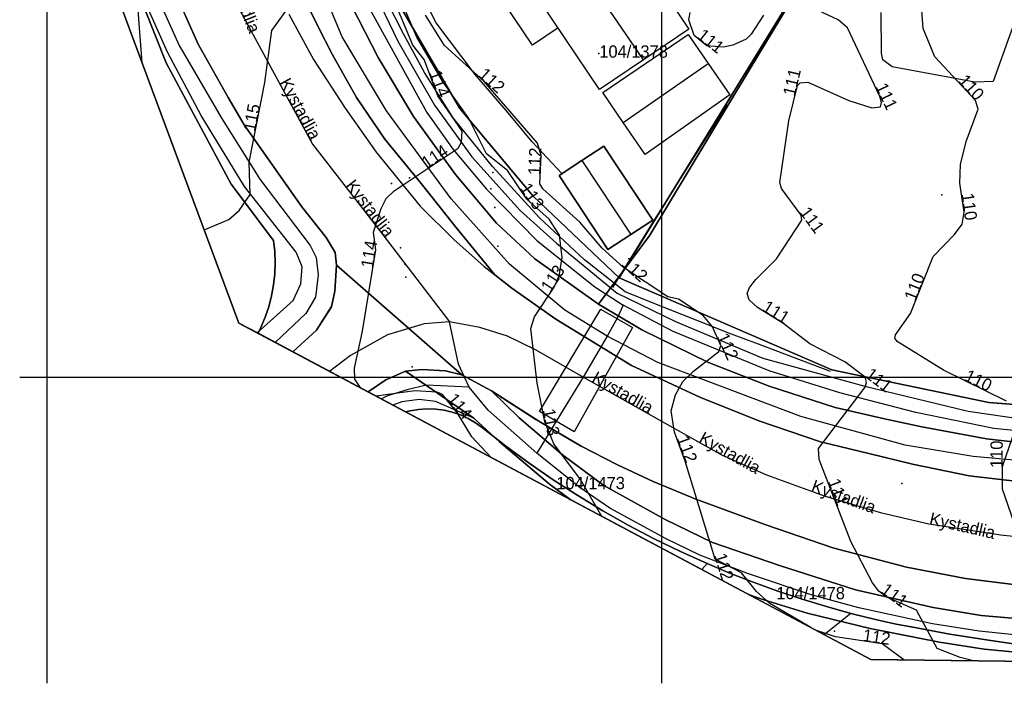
# Model space of a CAD drawing. Header units: millimetres. Extents: x 92347800 to 92626375, y 1600225090 to 1600386846.
# Tile 1 of 15: x 92347800 to 92427888, y 1600225090 to 1600279064. Entities that reach past the tile are written whole.
import ezdxf

# ---------------------------------------------------------------- set-up
doc = ezdxf.new("R2010")
doc.units = ezdxf.units.MM
doc.header["$MEASUREMENT"] = 0
for name, color, linetype in [('Adresse', 10, 'Continuous'), ('AnnenBygning', 10, 'Continuous'), ('AnnetVegarealAvgrensning', 10, 'Continuous'), ('ArealressursFlate', 10, 'Continuous'), ('ArealressursGrense', 10, 'Continuous'), ('Bestillingspolygon', 10, 'Continuous'), ('Bygning', 10, 'Continuous'), ('Eiendomsgrense', 10, 'Continuous'), ('elveg20.v_kartverket_255_veglenke', 10, 'Continuous'), ('GangfeltAvgrensning', 10, 'Continuous'), ('GatenavnTekst', 10, 'Continuous'), ('Gidtekst', 10, 'Continuous'), ('Gjerde', 10, 'Continuous'), ('GnrBnrTekst', 10, 'Continuous'), ('HoydeTekst', 10, 'Continuous'), ('HøydeKurve', 10, 'Continuous'), ('KantUtsnitt', 10, 'Continuous'), ('Kumlokk', 10, 'Continuous'), ('Mast', 10, 'Continuous'), ('MurLoddrett', 10, 'Continuous'), ('Mønelinje', 10, 'Continuous'), ('PresentasjonTekst', 10, 'Continuous'), ('Rutenett', 10, 'Continuous'), ('Skjerm', 10, 'Continuous'), ('Takkant', 10, 'Continuous'), ('Teig', 10, 'Continuous'), ('Teiggrensepunkt', 10, 'Continuous'), ('Vegdekkekant', 10, 'Continuous'), ('VegFiktivGrense', 10, 'Continuous'), ('VegGåendeOgSyklende', 10, 'Continuous'), ('VegKjørende', 10, 'Continuous'), ('Veranda', 10, 'Continuous')]:
    doc.layers.add(name, color=color, linetype=linetype)

msp = doc.modelspace()

# ---------------------------------------------------------------- linework, layer by layer
at = {"layer": 'Adresse'}
msp.add_point((92422818, 1600264829), dxfattribs=at)
at = {"layer": 'AnnenBygning'}
msp.add_polyline3d([(92391680, 1600266380, 113980), (92393530, 1600267600, 114930), (92395320, 1600268780, 113980), (92399300, 1600262770, 113980), (92397500, 1600261580, 114930), (92395650, 1600260360, 113980)], close=True, dxfattribs=at)
at = {"layer": 'AnnetVegarealAvgrensning'}
for points in [[(92433570, 1600282930, 109400), (92431630, 1600283390, 109430), (92430550, 1600282880, 109540), (92429850, 1600282080, 109560), (92426990, 1600274030, 109840)], [(92426990, 1600274030, 109840), (92425480, 1600273980, 110040), (92418760, 1600275240, 109970), (92418010, 1600275790, 109980), (92417890, 1600276340, 109980), (92417870, 1600279660, 109950)]]:
    msp.add_polyline3d(points, dxfattribs=at)
at = {"layer": 'ArealressursFlate'}
for points in [[(92415250, 1600288390), (92407220, 1600275090), (92399050, 1600261540), (92394880, 1600255930), (92389690, 1600259610), (92386590, 1600262520), (92383240, 1600266460), (92379830, 1600271180), (92376970, 1600275990), (92374850, 1600280110)], [(92433360, 1600244190), (92426430, 1600244970), (92421190, 1600245940), (92418130, 1600246600), (92414120, 1600247530), (92408770, 1600249250), (92403820, 1600251170), (92398400, 1600253830), (92394880, 1600255930), (92399050, 1600261540), (92407220, 1600275090), (92415250, 1600288390)], [(92429950, 1600232970), (92424720, 1600233620), (92419940, 1600234540), (92413930, 1600236120), (92408490, 1600237990), (92402790, 1600240060), (92399330, 1600241510), (92396430, 1600242870), (92393470, 1600244370), (92390020, 1600246400), (92386190, 1600248880), (92383750, 1600250170), (92373570, 1600259100), (92373460, 1600260120), (92372720, 1600261350), (92370740, 1600263830), (92366070, 1600270510), (92364750, 1600272740), (92362310, 1600277080), (92359640, 1600283120)], [(92431090, 1600241270), (92425040, 1600241960), (92420410, 1600242920), (92416880, 1600243780), (92412940, 1600244730), (92407920, 1600246440), (92403110, 1600248350), (92397560, 1600250950), (92391400, 1600254720), (92387830, 1600257220), (92386450, 1600258300), (92383270, 1600262190), (92380450, 1600265750), (92377490, 1600269360), (92375200, 1600272730), (92373210, 1600276250), (92372060, 1600278540), (92371150, 1600280350)], [(92374850, 1600280110), (92376970, 1600275990), (92379830, 1600271180), (92383240, 1600266460), (92386590, 1600262520), (92389690, 1600259610), (92394880, 1600255930), (92398400, 1600253830), (92403820, 1600251170), (92408770, 1600249250), (92414120, 1600247530), (92418130, 1600246600), (92421190, 1600245940), (92426430, 1600244970), (92433360, 1600244190)], [(92369680, 1600279520), (92371690, 1600275830), (92374270, 1600271870), (92376800, 1600268300), (92380380, 1600263910), (92383100, 1600261190), (92385570, 1600258990), (92386450, 1600258300), (92387830, 1600257220), (92391400, 1600254720), (92397560, 1600250950), (92403110, 1600248350), (92407920, 1600246440), (92412940, 1600244730), (92416880, 1600243780), (92420410, 1600242920), (92425040, 1600241960), (92431090, 1600241270), (92437700, 1600240840), (92442600, 1600240620), (92450100, 1600240520), (92457190, 1600240890), (92460130, 1600241190), (92478350, 1600242790)], [(92432010, 1600227330), (92426260, 1600227880), (92422620, 1600228440), (92416990, 1600229540), (92411850, 1600230790), (92408320, 1600231880), (92407070, 1600232320), (92392660, 1600239990), (92390890, 1600241280), (92386820, 1600244720), (92384740, 1600246650), (92379180, 1600250480), (92380500, 1600250620), (92382440, 1600250510), (92383750, 1600250170), (92386190, 1600248880), (92388430, 1600246680), (92391940, 1600243660), (92395320, 1600241170), (92400300, 1600238420), (92404160, 1600236550), (92409590, 1600234680), (92415780, 1600232690), (92422100, 1600231260), (92426010, 1600230610), (92432000, 1600230090)], [(92432000, 1600230090), (92426010, 1600230610), (92422100, 1600231260), (92415780, 1600232690), (92409590, 1600234680), (92404160, 1600236550), (92400300, 1600238420), (92395320, 1600241170), (92391940, 1600243660), (92388430, 1600246680), (92386190, 1600248880), (92390020, 1600246400), (92393470, 1600244370), (92396430, 1600242870), (92399330, 1600241510), (92402790, 1600240060), (92408490, 1600237990), (92413930, 1600236120), (92419940, 1600234540), (92424720, 1600233620), (92429950, 1600232970)]]:
    msp.add_lwpolyline(points, dxfattribs=at)
msp.add_lwpolyline([(92370030, 1600252050), (92371950, 1600253820), (92373160, 1600255730), (92373430, 1600256990), (92373570, 1600259100), (92383750, 1600250170), (92382440, 1600250510), (92380500, 1600250620), (92379180, 1600250480), (92377580, 1600249770), (92376150, 1600248790)], close=True, dxfattribs=at)
at = {"layer": 'ArealressursGrense'}
for p, q in [((92383750, 1600250170), (92373570, 1600259100)), ((92384740, 1600246650), (92379180, 1600250480)), ((92383750, 1600250170), (92386190, 1600248880))]:
    msp.add_line(p, q, dxfattribs=at)
for points in [[(92366070, 1600270510), (92364750, 1600272740), (92362310, 1600277080), (92359640, 1600283120), (92358050, 1600287450), (92356660, 1600292410), (92355710, 1600296970), (92355180, 1600300690), (92354760, 1600305880), (92354720, 1600309270), (92354800, 1600313330), (92355010, 1600316180), (92355560, 1600321270), (92356560, 1600326530), (92357560, 1600330600), (92359060, 1600335520), (92361180, 1600340690), (92363880, 1600345730), (92366980, 1600351050), (92370040, 1600355510), (92374520, 1600360910), (92379830, 1600366280), (92381980, 1600368080)], [(92394880, 1600255930), (92399050, 1600261540), (92407220, 1600275090), (92415250, 1600288390), (92417310, 1600288560)], [(92371150, 1600280350), (92372060, 1600278540), (92373210, 1600276250), (92375200, 1600272730), (92377490, 1600269360), (92380450, 1600265750), (92383270, 1600262190), (92386450, 1600258300)], [(92394880, 1600255930), (92389690, 1600259610), (92386590, 1600262520), (92383240, 1600266460), (92379830, 1600271180), (92376970, 1600275990), (92374850, 1600280110)], [(92369680, 1600279520), (92371690, 1600275830), (92374270, 1600271870), (92376800, 1600268300), (92380380, 1600263910), (92383100, 1600261190), (92385570, 1600258990), (92386450, 1600258300)], [(92373570, 1600259100), (92373460, 1600260120), (92372720, 1600261350), (92370740, 1600263830), (92366070, 1600270510)], [(92370030, 1600252050), (92371950, 1600253820), (92373160, 1600255730), (92373430, 1600256990), (92373570, 1600259100)], [(92460130, 1600241190), (92457190, 1600240890), (92450100, 1600240520), (92442600, 1600240620), (92437700, 1600240840), (92431090, 1600241270), (92425040, 1600241960), (92420410, 1600242920), (92416880, 1600243780), (92412940, 1600244730), (92407920, 1600246440), (92403110, 1600248350), (92397560, 1600250950), (92391400, 1600254720), (92387830, 1600257220), (92386450, 1600258300)], [(92464040, 1600244160), (92450880, 1600243740), (92445290, 1600243680), (92440040, 1600243890), (92433360, 1600244190), (92426430, 1600244970), (92421190, 1600245940), (92418130, 1600246600), (92414120, 1600247530), (92408770, 1600249250), (92403820, 1600251170), (92398400, 1600253830), (92394880, 1600255930)], [(92379180, 1600250480), (92377580, 1600249770), (92376150, 1600248790)], [(92379180, 1600250480), (92380500, 1600250620), (92382440, 1600250510), (92383750, 1600250170)], [(92480280, 1600234530), (92480510, 1600233570), (92480380, 1600232840), (92479570, 1600231870), (92472450, 1600231350), (92461630, 1600230470), (92450870, 1600229750), (92446380, 1600229660), (92438550, 1600229730), (92432000, 1600230090), (92426010, 1600230610), (92422100, 1600231260), (92415780, 1600232690), (92409590, 1600234680), (92404160, 1600236550), (92400300, 1600238420), (92395320, 1600241170), (92391940, 1600243660), (92388430, 1600246680), (92386190, 1600248880)], [(92386190, 1600248880), (92390020, 1600246400), (92393470, 1600244370), (92396430, 1600242870), (92399330, 1600241510), (92402790, 1600240060), (92408490, 1600237990)], [(92384740, 1600246650), (92386820, 1600244720), (92390890, 1600241280), (92392660, 1600239990)], [(92480280, 1600234530), (92479870, 1600234490), (92469050, 1600233700), (92463110, 1600233300), (92455240, 1600232700), (92446670, 1600232440), (92441350, 1600232320), (92435500, 1600232540), (92429950, 1600232970), (92424720, 1600233620), (92419940, 1600234540), (92413930, 1600236120), (92408490, 1600237990)], [(92407070, 1600232320), (92408320, 1600231880), (92411850, 1600230790), (92416990, 1600229540), (92422620, 1600228440), (92426260, 1600227880), (92432010, 1600227330), (92440540, 1600226850), (92448160, 1600227020), (92454920, 1600227300), (92459990, 1600227710), (92469020, 1600228240), (92472570, 1600228550), (92481500, 1600229320), (92486770, 1600229790), (92497780, 1600230530), (92505990, 1600230840), (92515740, 1600231170), (92518270, 1600231210), (92518720, 1600231120), (92519330, 1600230950)]]:
    msp.add_lwpolyline(points, dxfattribs=at)
at = {"layer": 'Bestillingspolygon'}
msp.add_lwpolyline([(92626349, 1600369817), (92451714, 1600386577), (92380721, 1600373117), (92356874, 1600346697), (92347800, 1600302329), (92365622, 1600254393), (92417025, 1600227014), (92571817, 1600225094)], close=True, dxfattribs=at)
at = {"layer": 'Bygning'}
for points in [[(92400010, 1600283080, 115530), (92401440, 1600281160, 113950), (92400650, 1600280630, 113950), (92402230, 1600278300, 113970), (92398540, 1600275800, 117130), (92394950, 1600273380, 114080), (92387380, 1600284680, 113950), (92390840, 1600287100, 117130), (92394500, 1600289660, 113950), (92397930, 1600284530, 113950), (92398570, 1600285030, 113950)], [(92395230, 1600273130, 113840), (92402170, 1600277850, 113930), (92403790, 1600275500, 115710), (92405550, 1600272950, 113700), (92398670, 1600268110, 113560), (92396890, 1600270710, 115810)]]:
    msp.add_polyline3d(points, close=True, dxfattribs=at)
at = {"layer": 'Eiendomsgrense'}
for p, q in [((92354290, 1600289230), (92359720, 1600275560)), ((92415180, 1600288340), (92396560, 1600258060)), ((92378960, 1600279780), (92383610, 1600271840)), ((92359720, 1600275560), (92365000, 1600265680)), ((92383610, 1600271840), (92389560, 1600264710)), ((92365000, 1600265680), (92368440, 1600261110)), ((92389560, 1600264710), (92396560, 1600258060)), ((92396560, 1600258060), (92413850, 1600250580)), ((92413850, 1600250580), (92426630, 1600247930)), ((92426630, 1600247930), (92442450, 1600246710)), ((92403710, 1600234830), (92403280, 1600234340)), ((92415410, 1600230780), (92413240, 1600229030))]:
    msp.add_line(p, q, dxfattribs=at)
for points in [[(92368440, 1600261110), (92368540, 1600260210), (92368580, 1600259300), (92368540, 1600258390), (92368450, 1600257500), (92368290, 1600256600), (92368060, 1600255720), (92367770, 1600254860), (92367420, 1600254030), (92367190, 1600253560)], [(92379190, 1600247170), (92379560, 1600247260), (92380240, 1600247370), (92380930, 1600247420), (92381640, 1600247400), (92382320, 1600247310), (92382990, 1600247150), (92383650, 1600246920), (92384280, 1600246630), (92384880, 1600246270), (92385440, 1600245870)], [(92385440, 1600245870), (92387320, 1600244410), (92389240, 1600243000), (92391200, 1600241650), (92393190, 1600240360), (92395220, 1600239130), (92397290, 1600237960), (92399400, 1600236850), (92401540, 1600235810), (92403710, 1600234830)], [(92403710, 1600234830), (92405610, 1600234030), (92407530, 1600233280), (92409480, 1600232580), (92411440, 1600231920), (92413420, 1600231330), (92415410, 1600230780)], [(92415410, 1600230780), (92416630, 1600230470), (92417860, 1600230180), (92419090, 1600229910), (92420320, 1600229670)], [(92420320, 1600229670), (92423450, 1600229090), (92426590, 1600228600), (92429740, 1600228150), (92432890, 1600227790), (92436050, 1600227490), (92439230, 1600227250), (92442400, 1600227090), (92445580, 1600226980), (92448750, 1600226950), (92451930, 1600226980), (92455110, 1600227090), (92458280, 1600227260), (92461450, 1600227490)]]:
    msp.add_lwpolyline(points, dxfattribs=at)
at = {"layer": 'elveg20.v_kartverket_255_veglenke'}
msp.add_line((92395582, 1600253318, 112340), (92393634, 1600249998, 113400), dxfattribs=at)
for points in [[(92399731, 1600376721, 122634), (92397077, 1600375134, 122399), (92386574, 1600367299, 121359), (92379466, 1600360786, 120669), (92372163, 1600352344, 119769), (92367389, 1600344131, 119429), (92362593, 1600333090, 118579), (92360041, 1600324492, 118169), (92358801, 1600313911, 117359), (92358795, 1600305031, 116929), (92360884, 1600292009, 116239), (92365732, 1600279793, 115159), (92371627, 1600268943, 114549), (92377084, 1600261900, 113989), (92382755, 1600254502, 114459)], [(92395582, 1600253318, 112340), (92392130, 1600255450, 112880), (92387644, 1600259178, 113310), (92382905, 1600264482, 113770), (92377641, 1600271660, 114420), (92374029, 1600277668, 114910), (92369717, 1600287995, 115550)], [(92357976, 1600283196, 116180), (92360759, 1600276977, 115820), (92364259, 1600270970, 115490), (92367328, 1600266095, 115160), (92371435, 1600260711, 114660), (92371915, 1600259723, 114630), (92372075, 1600258311, 114600), (92371872, 1600256492, 114430), (92371063, 1600255173, 114430), (92368589, 1600252812, 114430)], [(92376138, 1600280174, 114820), (92380927, 1600271521, 114210), (92383063, 1600268505, 114000), (92385776, 1600265268, 113710), (92389877, 1600261117, 113280), (92394582, 1600257349, 112790), (92396892, 1600255848, 112600)], [(92396892, 1600255848, 112600), (92396395, 1600254790, 112600), (92395582, 1600253318, 112340)], [(92470055, 1600246003, 107120), (92465125, 1600245556, 107170), (92456873, 1600244905, 107950), (92442417, 1600244820, 108920), (92435381, 1600244976, 109300), (92427044, 1600245803, 109980), (92420698, 1600247120, 110470), (92414512, 1600248709, 111060), (92408754, 1600250499, 111550), (92400942, 1600253697, 112250), (92396892, 1600255848, 112600)], [(92382755, 1600254502, 114459), (92380703, 1600254328, 114609), (92377719, 1600253436, 114709), (92374702, 1600251741, 114849), (92373000, 1600250463, 114885)], [(92384353, 1600249173, 114350), (92383501, 1600251037, 114339), (92382755, 1600254502, 114459)], [(92393634, 1600249998, 113400), (92389823, 1600252184, 113759), (92387490, 1600253314, 113999), (92385235, 1600254018, 114159), (92382755, 1600254502, 114459)], [(92470465, 1600243311, 106960), (92462787, 1600242769, 107270), (92455090, 1600242670, 107840), (92443512, 1600242220, 108920), (92431393, 1600242995, 109670), (92425352, 1600243536, 110110), (92419820, 1600244466, 110470), (92411350, 1600246796, 111230), (92399695, 1600251171, 112270), (92395582, 1600253318, 112340)], [(92393634, 1600249998, 113400), (92391478, 1600246488, 113067), (92389853, 1600243803, 112840)], [(92471559, 1600237870, 107829), (92461527, 1600237165, 108509), (92449012, 1600236264, 109419), (92443895, 1600236064, 109939), (92438087, 1600236287, 110219), (92433087, 1600236546, 110489), (92427593, 1600237142, 110869), (92421748, 1600238034, 111319), (92417917, 1600238917, 111569), (92413351, 1600240289, 111769), (92408568, 1600242027, 112109), (92404959, 1600243617, 112449), (92400285, 1600246235, 112909), (92393634, 1600249998, 113400)], [(92384353, 1600249173, 114350), (92380874, 1600249339, 113690), (92379307, 1600248968, 113850), (92377708, 1600248474, 113960), (92377223, 1600248214, 114026)], [(92389853, 1600243803, 112840), (92385898, 1600247307, 113875), (92384353, 1600249173, 114350)], [(92482929, 1600230983, 107199), (92475854, 1600230245, 107709), (92463320, 1600229333, 108669), (92455132, 1600228767, 109299), (92446042, 1600228338, 109999), (92440693, 1600228302, 110319), (92437238, 1600228410, 110539), (92429514, 1600228939, 111149), (92425837, 1600229341, 111379), (92422037, 1600229936, 111649), (92416052, 1600231239, 112099), (92412171, 1600232278, 112339), (92407079, 1600233995, 112689), (92403115, 1600235500, 113069), (92400385, 1600236831, 113289), (92395809, 1600239345, 113679), (92393282, 1600241062, 113335), (92389853, 1600243803, 112840)]]:
    msp.add_polyline3d(points, dxfattribs=at)
at = {"layer": 'GangfeltAvgrensning'}
msp.add_polyline3d([(92395100, 1600255500, 112680), (92397650, 1600254040, 112520), (92392910, 1600245550, 112770), (92390080, 1600247210, 112920), (92395080, 1600255510, 112680), (92395100, 1600255500, 112680)], dxfattribs=at)
at = {"layer": 'Gidtekst'}
msp.add_point((92394915, 1600276304), dxfattribs=at)
at = {"layer": 'Gjerde'}
msp.add_polyline3d([(92405330, 1600272140, 111950), (92399290, 1600262600, 112050), (92396030, 1600257280, 113380)], dxfattribs=at)
at = {"layer": 'HøydeKurve'}
for points in [[(92375550, 1600249100, 114000), (92375070, 1600249830, 114000), (92375030, 1600250730, 114000), (92375680, 1600253740, 114000), (92376780, 1600260350, 114000), (92376590, 1600261770, 114000), (92377210, 1600263700, 114000), (92377620, 1600264510, 114000), (92378270, 1600265140, 114000), (92383460, 1600268610, 114000), (92383730, 1600269110, 114000), (92383780, 1600269990, 114000), (92381810, 1600272860, 114000), (92380690, 1600275820, 114000), (92379770, 1600276980, 114000), (92377720, 1600281950, 114000)], [(92428060, 1600248050, 110000), (92422930, 1600250570, 110000), (92419170, 1600252880, 110000), (92418970, 1600253170, 110000), (92419030, 1600253430, 110000), (92420270, 1600255170, 110000), (92422100, 1600259810, 110000), (92423830, 1600261580, 110000), (92424460, 1600262440, 110000), (92424610, 1600263400, 110000), (92424280, 1600265780, 110000), (92424330, 1600267280, 110000), (92424780, 1600269170, 110000), (92425770, 1600271790, 110000), (92425540, 1600272480, 110000), (92422250, 1600276040, 110000), (92421300, 1600278360, 110000), (92421100, 1600280950, 110000)], [(92357760, 1600275550, 116000), (92357410, 1600280200, 116000)], [(92425380, 1600226910, 111000), (92424290, 1600227180, 111000), (92422430, 1600227930, 111000), (92420750, 1600231030, 111000), (92418340, 1600232100, 111000), (92417670, 1600232590, 111000), (92417170, 1600233250, 111000), (92415400, 1600236620, 111000), (92412840, 1600243290, 111000), (92412770, 1600244190, 111000), (92416560, 1600249170, 111000), (92416690, 1600249560, 111000), (92416560, 1600249990, 111000), (92414920, 1600251230, 111000), (92412080, 1600252710, 111000), (92409870, 1600254370, 111000), (92407800, 1600255650, 111000), (92407140, 1600256290, 111000), (92406980, 1600256790, 111000), (92407150, 1600257280, 111000), (92407680, 1600257920, 111000), (92409350, 1600259610, 111000), (92411420, 1600262750, 111000), (92411360, 1600263170, 111000), (92409770, 1600265340, 111000), (92409620, 1600265810, 111000), (92410370, 1600270840, 111000), (92411060, 1600273720, 111000), (92411270, 1600273940, 111000), (92411920, 1600273990, 111000), (92415250, 1600272490, 111000), (92417100, 1600271890, 111000), (92417820, 1600271990, 111000), (92417910, 1600272330, 111000), (92417770, 1600272820, 111000), (92415130, 1600278390, 111000), (92414380, 1600279050, 111000), (92411460, 1600280410, 111000)], [(92362810, 1600261960, 115000), (92364800, 1600262800, 115000), (92365660, 1600263540, 115000), (92366560, 1600264840, 115000), (92366460, 1600267470, 115000), (92367730, 1600273960, 115000), (92368310, 1600278180, 115000), (92369460, 1600279750, 115000)], [(92395140, 1600238670, 113000), (92393410, 1600241670, 113000), (92391250, 1600244570, 113000), (92390520, 1600246370, 113000), (92389900, 1600249500, 113000), (92389370, 1600253950, 113000), (92389680, 1600254910, 113000), (92391280, 1600257310, 113000), (92391670, 1600258220, 113000), (92391930, 1600259710, 113000), (92391720, 1600261550, 113000), (92390880, 1600262840, 113000), (92389060, 1600264470, 113000), (92387490, 1600266810, 113000), (92385760, 1600268150, 113000), (92384320, 1600271020, 113000), (92382200, 1600274070, 113000), (92380100, 1600277650, 113000), (92379220, 1600279730, 113000)], [(92412140, 1600229620, 112000), (92408810, 1600231570, 112000), (92407720, 1600232550, 112000), (92406500, 1600234070, 112000), (92404380, 1600235180, 112000), (92401930, 1600243150, 112000), (92401050, 1600245510, 112000), (92400800, 1600247260, 112000), (92401130, 1600248540, 112000), (92401750, 1600249630, 112000), (92402600, 1600250490, 112000), (92404660, 1600252070, 112000), (92404820, 1600252560, 112000), (92404140, 1600254080, 112000), (92403380, 1600255000, 112000), (92401390, 1600256340, 112000), (92400510, 1600256530, 112000), (92396920, 1600258910, 112000), (92395180, 1600260490, 112000), (92393350, 1600262600, 112000), (92390360, 1600265310, 112000), (92390120, 1600265710, 112000), (92390220, 1600268030, 112000), (92389920, 1600269030, 112000), (92385570, 1600274030, 112000), (92382360, 1600276960, 112000), (92380800, 1600279440, 112000)], [(92408310, 1600279440, 111000), (92407290, 1600277880, 111000), (92406880, 1600277480, 111000), (92405810, 1600277000, 111000), (92405050, 1600276820, 111000), (92403700, 1600276940, 111000), (92402650, 1600277770, 111000), (92402220, 1600279050, 111000), (92402330, 1600279640, 111000)], [(92386160, 1600243450, 114000), (92384590, 1600245130, 114000), (92383410, 1600247070, 114000), (92382190, 1600248570, 114000), (92381760, 1600248760, 114000), (92379950, 1600248880, 114000), (92376800, 1600248450, 114000), (92376770, 1600248450, 114000)], [(92429180, 1600236720, 110000), (92427740, 1600240890, 110000), (92427750, 1600242720, 110000), (92429100, 1600246650, 110000)], [(92419800, 1600226980, 112000), (92419710, 1600227010, 112000), (92417950, 1600228290, 112000), (92414160, 1600228860, 112000), (92412530, 1600229410, 112000)]]:
    msp.add_polyline3d(points, dxfattribs=at)
at = {"layer": 'KantUtsnitt'}
for p, q in [((92370030, 1600252050, 114240), (92367120, 1600253600, 114540)), ((92379190, 1600247170), (92367190, 1600253560)), ((92376150, 1600248790), (92370030, 1600252050)), ((92376150, 1600248790, 113900), (92370030, 1600252050, 114240)), ((92392660, 1600239990), (92376150, 1600248790)), ((92378140, 1600247720, 114030), (92376150, 1600248790, 113900)), ((92392660, 1600239990, 112910), (92378140, 1600247720, 114030)), ((92403280, 1600234340), (92379190, 1600247170)), ((92407070, 1600232320), (92392660, 1600239990)), ((92407070, 1600232320, 111770), (92392660, 1600239990, 112910)), ((92413240, 1600229030), (92403280, 1600234340))]:
    msp.add_line(p, q, dxfattribs=at)
for points in [[(92626350, 1600369820), (92571820, 1600225090), (92417030, 1600227020), (92365620, 1600254390), (92347800, 1600302330), (92356880, 1600346700), (92380720, 1600373120), (92451710, 1600386580), (92626350, 1600369820)], [(92626350, 1600369820), (92571820, 1600225090), (92417030, 1600227020), (92365620, 1600254390), (92347800, 1600302330), (92356880, 1600346700), (92380720, 1600373120), (92451710, 1600386580), (92626350, 1600369820)], [(92370030, 1600252050), (92365620, 1600254390), (92347800, 1600302330), (92356880, 1600346700), (92380720, 1600373120), (92390470, 1600374960)], [(92367190, 1600253560), (92365620, 1600254390), (92347800, 1600302330), (92352290, 1600324270)], [(92519630, 1600225740), (92417030, 1600227020), (92407070, 1600232320)], [(92462400, 1600226450), (92417030, 1600227020), (92413240, 1600229030)]]:
    msp.add_lwpolyline(points, dxfattribs=at)
for points in [[(92432740, 1600382980, 127290), (92451710, 1600386580, 127290), (92626350, 1600369820, 127290), (92571820, 1600225090, 127290), (92417030, 1600227020, 127290), (92365620, 1600254390, 127290), (92347800, 1600302330, 127290), (92356880, 1600346700, 127290), (92380720, 1600373120, 127290), (92432740, 1600382980, 127290)], [(92367120, 1600253600, 114540), (92365620, 1600254390, 114630), (92347800, 1600302330, 117350), (92356880, 1600346700, 119760), (92380720, 1600373120, 121650), (92384930, 1600373910, 121870)], [(92519630, 1600225740, 104060), (92417030, 1600227020, 111010), (92407070, 1600232320, 111770)]]:
    msp.add_polyline3d(points, dxfattribs=at)
at = {"layer": 'Kumlokk'}
for p in [(92386280, 1600266640, 113460), (92378030, 1600265750, 114070), (92386130, 1600265320, 113450), (92386460, 1600263800, 113320), (92386690, 1600260650, 113260), (92378770, 1600260510, 113880), (92379160, 1600259140, 113640), (92379210, 1600258120, 113630), (92379720, 1600250840, 113710), (92419560, 1600241340, 110410)]:
    msp.add_point(p, dxfattribs=at)
at = {"layer": 'Mast'}
for p in [(92379510, 1600266200, 124150), (92414080, 1600229340, 111460)]:
    msp.add_point(p, dxfattribs=at)
at = {"layer": 'MurLoddrett'}
msp.add_line((92389490, 1600269130, 112270), (92391920, 1600266530, 111750), dxfattribs=at)
for points in [[(92389490, 1600269130, 112270), (92387530, 1600271480, 112260), (92384850, 1600274620, 112190), (92381680, 1600278810, 112170), (92380660, 1600280790, 112070), (92380450, 1600281610, 112060), (92380400, 1600282670, 112060), (92380600, 1600283780, 112030), (92380810, 1600287350, 112030), (92380910, 1600290240, 112150), (92381120, 1600290740, 111960)], [(92413750, 1600250440, 111420), (92407670, 1600252750, 111920), (92407070, 1600252970, 111970), (92405470, 1600253580, 112100), (92404040, 1600254150, 112230), (92403850, 1600254230, 112240), (92399590, 1600255910, 112620), (92397050, 1600256930, 112960), (92393740, 1600259520, 113220), (92390070, 1600262940, 113660), (92386260, 1600267130, 114010), (92383050, 1600271090, 114320), (92380730, 1600274780, 114520), (92379040, 1600277860, 114860), (92376910, 1600282090, 115120)]]:
    msp.add_polyline3d(points, dxfattribs=at)
at = {"layer": 'Mønelinje'}
for p, q in [((92398540, 1600275800, 117130), (92390840, 1600287100, 117130)), ((92396890, 1600270710, 115810), (92403790, 1600275500, 115710)), ((92393530, 1600267600, 114930), (92397500, 1600261580, 114930))]:
    msp.add_line(p, q, dxfattribs=at)
at = {"layer": 'Rutenett'}
for p, q in [((92350000, 1600386577), (92350000, 1600225094)), ((92400000, 1600386577), (92400000, 1600225094)), ((92347800, 1600250000), (92626349, 1600250000))]:
    msp.add_line(p, q, dxfattribs=at)
at = {"layer": 'Skjerm'}
msp.add_polyline3d([(92413750, 1600250440, 113470), (92407670, 1600252750, 113940), (92407070, 1600252970, 113990), (92405470, 1600253580, 114110), (92404040, 1600254150, 114260), (92403850, 1600254230, 114280), (92399590, 1600255910, 114700), (92397050, 1600256930, 114990), (92393740, 1600259520, 115720), (92390070, 1600262940, 116050), (92386260, 1600267130, 116470), (92383050, 1600271090, 116770), (92380730, 1600274780, 117180), (92379040, 1600277860, 117370), (92376910, 1600282090, 117620)], dxfattribs=at)
at = {"layer": 'Takkant'}
for points in [[(92400010, 1600283080, 115530), (92401440, 1600281160, 113950), (92400650, 1600280630, 113950), (92402230, 1600278300, 113970), (92398540, 1600275800, 117130), (92394950, 1600273380, 114080), (92387380, 1600284680, 113950), (92390840, 1600287100, 117130), (92394500, 1600289660, 113950), (92397930, 1600284530, 113950), (92398570, 1600285030, 113950), (92400010, 1600283080, 115530)], [(92395230, 1600273130, 113840), (92402170, 1600277850, 113930), (92403790, 1600275500, 115710), (92405550, 1600272950, 113700), (92398670, 1600268110, 113560), (92396890, 1600270710, 115810), (92395230, 1600273130, 113840)], [(92391680, 1600266380, 113980), (92395650, 1600260360, 113980), (92397500, 1600261580, 114930), (92399300, 1600262770, 113980), (92395320, 1600268780, 113980), (92393530, 1600267600, 114930), (92391680, 1600266380, 113980)]]:
    msp.add_polyline3d(points, dxfattribs=at)
at = {"layer": 'Teig'}
for points in [[(92352290, 1600324270), (92353130, 1600323920), (92352420, 1600320020), (92351820, 1600304260), (92354290, 1600289230), (92359720, 1600275560), (92365000, 1600265680), (92368440, 1600261110), (92368540, 1600260210), (92368580, 1600259300), (92368540, 1600258390), (92368450, 1600257500), (92368290, 1600256600), (92368060, 1600255720), (92367770, 1600254860), (92367420, 1600254030), (92367190, 1600253560), (92365620, 1600254390), (92347800, 1600302330)], [(92376340, 1600286010), (92374710, 1600290520), (92399250, 1600293470), (92402830, 1600293890), (92411500, 1600289880), (92413340, 1600289100), (92415180, 1600288340), (92396560, 1600258060), (92389560, 1600264710), (92383610, 1600271840), (92378960, 1600279780)], [(92379190, 1600247170), (92379560, 1600247260), (92380240, 1600247370), (92380930, 1600247420), (92381640, 1600247400), (92382320, 1600247310), (92382990, 1600247150), (92383650, 1600246920), (92384280, 1600246630), (92384880, 1600246270), (92385440, 1600245870), (92387320, 1600244410), (92389240, 1600243000), (92391200, 1600241650), (92393190, 1600240360), (92395220, 1600239130), (92397290, 1600237960), (92399400, 1600236850), (92401540, 1600235810), (92403710, 1600234830), (92403280, 1600234340)], [(92403280, 1600234340), (92403710, 1600234830), (92405610, 1600234030), (92407530, 1600233280), (92409480, 1600232580), (92411440, 1600231920), (92413420, 1600231330), (92415410, 1600230780), (92413240, 1600229030)]]:
    msp.add_lwpolyline(points, close=True, dxfattribs=at)
for points in [[(92429740, 1600228150), (92426590, 1600228600), (92423450, 1600229090), (92420320, 1600229670), (92419090, 1600229910), (92417860, 1600230180), (92416630, 1600230470), (92415410, 1600230780), (92413420, 1600231330), (92411440, 1600231920), (92409480, 1600232580), (92407530, 1600233280), (92405610, 1600234030), (92403710, 1600234830), (92401540, 1600235810), (92399400, 1600236850), (92397290, 1600237960), (92395220, 1600239130), (92393190, 1600240360), (92391200, 1600241650), (92389240, 1600243000), (92387320, 1600244410), (92385440, 1600245870), (92384880, 1600246270), (92384280, 1600246630), (92383650, 1600246920), (92382990, 1600247150), (92382320, 1600247310), (92381640, 1600247400), (92380930, 1600247420), (92380240, 1600247370), (92379560, 1600247260), (92379190, 1600247170), (92367190, 1600253560), (92367420, 1600254030), (92367770, 1600254860), (92368060, 1600255720), (92368290, 1600256600), (92368450, 1600257500), (92368540, 1600258390), (92368580, 1600259300), (92368540, 1600260210), (92368440, 1600261110), (92365000, 1600265680), (92359720, 1600275560), (92354290, 1600289230)], [(92442450, 1600246710), (92426630, 1600247930), (92413850, 1600250580), (92396560, 1600258060), (92415180, 1600288340)], [(92378960, 1600279780), (92383610, 1600271840), (92389560, 1600264710), (92396560, 1600258060), (92413850, 1600250580), (92426630, 1600247930), (92442450, 1600246710), (92462450, 1600247350), (92464840, 1600247980), (92465120, 1600248660), (92465340, 1600249360), (92465500, 1600250090), (92465610, 1600250820), (92465650, 1600251560), (92465630, 1600252300), (92465300, 1600257330), (92475010, 1600253720)]]:
    msp.add_lwpolyline(points, dxfattribs=at)
at = {"layer": 'Teiggrensepunkt'}
for p in [(92359720, 1600275560), (92383610, 1600271840), (92365000, 1600265680), (92389560, 1600264710), (92368440, 1600261110), (92396560, 1600258060), (92413850, 1600250580), (92426630, 1600247930), (92385440, 1600245870), (92403710, 1600234830), (92415410, 1600230780), (92420320, 1600229670)]:
    msp.add_point(p, dxfattribs=at)
at = {"layer": 'Vegdekkekant'}
for p, q in [((92383750, 1600250170, 113570), (92386190, 1600248880, 113270)), ((92386190, 1600248880, 113270), (92389790, 1600246550, 113130))]:
    msp.add_line(p, q, dxfattribs=at)
for points in [[(92366070, 1600270510, 115310), (92364750, 1600272740, 115430), (92362310, 1600277080, 115800), (92359640, 1600283120, 116070), (92358050, 1600287450, 116270), (92356660, 1600292410, 116630), (92355710, 1600296970, 116880), (92355180, 1600300690, 117050), (92354760, 1600305880, 117320), (92354720, 1600309270, 117520), (92354800, 1600313330, 117770), (92355010, 1600316180, 118000), (92355560, 1600321270, 118280), (92356560, 1600326530, 118550), (92357560, 1600330600, 118700), (92359060, 1600335520, 119200), (92361180, 1600340690, 119520), (92363880, 1600345730, 119920), (92366980, 1600351050, 120270), (92370040, 1600355510, 120610), (92374520, 1600360910, 121020), (92379830, 1600366280, 121390), (92381980, 1600368080, 121520)], [(92362570, 1600271270, 115520), (92359820, 1600276420, 115820), (92358380, 1600279650, 115970), (92357100, 1600282870, 116170), (92355450, 1600288060, 116370), (92354660, 1600290630, 116600), (92353560, 1600295410, 116850), (92353040, 1600299450, 117020), (92352530, 1600305290, 117350), (92352380, 1600309800, 117620), (92352450, 1600314330, 117900), (92352670, 1600318490, 118170), (92352960, 1600321900, 118300), (92353340, 1600324110, 118450), (92354140, 1600327540, 118600), (92355770, 1600333150, 118950), (92357190, 1600337890, 119200), (92358350, 1600340700, 119370), (92360020, 1600344290, 119620), (92362520, 1600349580, 119760)], [(92376110, 1600282410, 115050), (92378560, 1600277330, 114710), (92381550, 1600272110, 114150), (92384570, 1600267910, 113850), (92388520, 1600263550, 113440), (92391490, 1600260850, 113170), (92396400, 1600256830, 112790), (92401140, 1600254510, 112290), (92408250, 1600251540, 111870), (92416540, 1600249250, 111130), (92424960, 1600247220, 110530), (92431290, 1600246310, 109890), (92437970, 1600246000, 109360), (92444640, 1600245910, 109080), (92450230, 1600245830, 108400), (92456440, 1600246080, 107920), (92461890, 1600246340, 107460), (92465900, 1600246580, 107090)], [(92371150, 1600280350, 115380), (92372060, 1600278530, 115200), (92373210, 1600276250, 114980), (92375200, 1600272730, 114780), (92377490, 1600269360, 114400), (92380450, 1600265750, 114110), (92383270, 1600262190, 113870), (92386450, 1600258290, 113420)], [(92395140, 1600255770, 112750), (92394880, 1600255930, 112770), (92389690, 1600259610, 113230), (92386590, 1600262510, 113470), (92383240, 1600266460, 113860), (92379830, 1600271180, 114270), (92376970, 1600275990, 114750), (92374850, 1600280110, 114970)], [(92369680, 1600279520, 115210), (92371690, 1600275830, 115000), (92374270, 1600271870, 114550), (92376800, 1600268300, 114380), (92380380, 1600263910, 114060), (92383100, 1600261190, 113700), (92385570, 1600258990, 113500), (92386450, 1600258300, 113420)], [(92367120, 1600253600, 114540), (92370040, 1600256220, 114550), (92370660, 1600257580, 114640), (92370780, 1600258960, 114720), (92370280, 1600260150, 114790), (92366090, 1600265490, 115220), (92362570, 1600271270, 115520)], [(92373570, 1600259100, 114430), (92373460, 1600260120, 114380), (92372720, 1600261350, 114400), (92370740, 1600263830, 114550), (92366070, 1600270510, 115310)], [(92370030, 1600252050, 114240), (92371950, 1600253820, 114180), (92373160, 1600255720, 114200), (92373430, 1600256990, 114200), (92373570, 1600259100, 114430)], [(92460130, 1600241190, 107560), (92457190, 1600240890, 107730), (92450100, 1600240520, 108200), (92442600, 1600240620, 108900), (92437700, 1600240840, 109340), (92431090, 1600241270, 109760), (92425040, 1600241960, 110100), (92420410, 1600242920, 110500), (92416880, 1600243780, 110630), (92412940, 1600244730, 111020), (92407920, 1600246440, 111310), (92403110, 1600248350, 111850), (92397560, 1600250950, 112430), (92391400, 1600254720, 112970), (92387830, 1600257220, 113350), (92386450, 1600258300, 113420)], [(92421190, 1600245940, 110460), (92418130, 1600246600, 111000), (92414120, 1600247530, 111290), (92408770, 1600249250, 111530), (92403820, 1600251170, 112100), (92398400, 1600253830, 112520), (92397860, 1600254160, 112560)], [(92379180, 1600250480, 113770), (92377580, 1600249770, 113810), (92376150, 1600248790, 113900)], [(92379180, 1600250480, 113770), (92380500, 1600250620, 113760), (92382440, 1600250510, 113640), (92383750, 1600250170, 113570)], [(92480280, 1600234530, 106210), (92480510, 1600233570, 106340), (92480380, 1600232840, 106370), (92479570, 1600231870, 106460), (92472450, 1600231350, 106950), (92461630, 1600230470, 107800), (92450870, 1600229750, 108620), (92446380, 1600229660, 109050), (92438550, 1600229730, 109500), (92432000, 1600230090, 109970), (92426010, 1600230610, 110430), (92422100, 1600231260, 110740), (92415780, 1600232690, 111220), (92409590, 1600234680, 111540), (92404160, 1600236550, 111990), (92400300, 1600238420, 112270), (92395320, 1600241170, 112680), (92391940, 1600243660, 112860), (92388430, 1600246680, 113200), (92386190, 1600248880, 113270)], [(92384740, 1600246650, 113490), (92381620, 1600248020, 113680), (92380290, 1600248170, 113800), (92378880, 1600247990, 113920), (92378140, 1600247720, 114030)], [(92384740, 1600246650, 113490), (92386820, 1600244720, 113310), (92390890, 1600241280, 113010), (92392660, 1600239990, 112910)], [(92464040, 1600244160, 107280), (92450880, 1600243740, 108400), (92445290, 1600243680, 108850), (92440040, 1600243890, 109240), (92433360, 1600244190, 109550), (92426430, 1600244970, 110070), (92421190, 1600245940, 110460)], [(92392620, 1600244870, 112860), (92393470, 1600244370, 112780), (92396430, 1600242870, 112680), (92399330, 1600241510, 112400), (92402790, 1600240060, 112100), (92408490, 1600237990, 111450)], [(92480280, 1600234530, 106210), (92479870, 1600234490, 106230), (92469050, 1600233700, 106890), (92463110, 1600233300, 107460), (92455240, 1600232700, 108070), (92446670, 1600232440, 108720), (92441350, 1600232320, 109180), (92435500, 1600232540, 109550), (92429950, 1600232970, 109960), (92424720, 1600233620, 110420), (92419940, 1600234540, 110630), (92413930, 1600236120, 111100), (92408490, 1600237990, 111450)], [(92407070, 1600232320, 111770), (92408320, 1600231880, 111700), (92411850, 1600230790, 111420), (92416990, 1600229540, 111090), (92422620, 1600228440, 110680), (92426260, 1600227880, 110490), (92432010, 1600227330, 110070), (92440540, 1600226850, 109520), (92448160, 1600227020, 109060), (92454920, 1600227300, 108470), (92459990, 1600227710, 108000), (92469020, 1600228250, 107420), (92472570, 1600228550, 107100), (92481500, 1600229320, 106510), (92486770, 1600229790, 106060), (92497780, 1600230530, 105240), (92505990, 1600230840, 104690), (92515740, 1600231170, 103930), (92518270, 1600231210, 103750), (92518720, 1600231120, 103730), (92519330, 1600230950, 103700)]]:
    msp.add_polyline3d(points, dxfattribs=at)
at = {"layer": 'VegFiktivGrense'}
for p, q in [((92383750, 1600250170, 113570), (92373570, 1600259100, 114430)), ((92397860, 1600254160, 112560), (92395140, 1600255770, 112750)), ((92384740, 1600246650, 113490), (92379180, 1600250480, 113770))]:
    msp.add_line(p, q, dxfattribs=at)
msp.add_polyline3d([(92389790, 1600246550, 113130), (92390020, 1600246400, 113120), (92392620, 1600244870, 112860)], dxfattribs=at)
at = {"layer": 'VegGåendeOgSyklende'}
for points in [[(92359640, 1600283120, 116070), (92362310, 1600277080, 115800), (92364750, 1600272740, 115430), (92366070, 1600270510, 115310), (92370740, 1600263830, 114550), (92372720, 1600261350, 114400), (92373460, 1600260120, 114380), (92373570, 1600259100, 114430), (92373430, 1600256990, 114200), (92373160, 1600255720, 114200), (92371950, 1600253820, 114180), (92370030, 1600252050, 114240), (92367120, 1600253600, 114540), (92370040, 1600256220, 114550), (92370660, 1600257580, 114640), (92370780, 1600258960, 114720), (92370280, 1600260150, 114790), (92366090, 1600265490, 115220), (92362570, 1600271270, 115520), (92359820, 1600276420, 115820), (92358380, 1600279650, 115970)], [(92432010, 1600227330, 110070), (92426260, 1600227880, 110490), (92422620, 1600228440, 110680), (92416990, 1600229540, 111090), (92411850, 1600230790, 111420), (92408320, 1600231880, 111700), (92407070, 1600232320, 111770), (92392660, 1600239990, 112910), (92390890, 1600241280, 113010), (92386820, 1600244720, 113310), (92384740, 1600246650, 113490), (92379180, 1600250480, 113770), (92380500, 1600250620, 113760), (92382440, 1600250510, 113640), (92383750, 1600250170, 113570), (92386190, 1600248880, 113270), (92388430, 1600246680, 113200), (92391940, 1600243660, 112860), (92395320, 1600241170, 112680), (92400300, 1600238420, 112270), (92404160, 1600236550, 111990), (92409590, 1600234680, 111540), (92415780, 1600232690, 111220), (92422100, 1600231260, 110740), (92426010, 1600230610, 110430), (92432000, 1600230090, 109970)]]:
    msp.add_polyline3d(points, dxfattribs=at)
msp.add_polyline3d([(92376150, 1600248790, 113900), (92377580, 1600249770, 113810), (92379180, 1600250480, 113770), (92384740, 1600246650, 113490), (92381620, 1600248020, 113680), (92380290, 1600248170, 113800), (92378880, 1600247990, 113920), (92378140, 1600247720, 114030)], close=True, dxfattribs=at)
at = {"layer": 'VegKjørende'}
for points in [[(92429950, 1600232970, 109960), (92424720, 1600233620, 110420), (92419940, 1600234540, 110630), (92413930, 1600236120, 111100), (92408490, 1600237990, 111450), (92402790, 1600240060, 112100), (92399330, 1600241510, 112400), (92396430, 1600242870, 112680), (92393470, 1600244370, 112780), (92392620, 1600244870, 112860), (92390020, 1600246400, 113120), (92389790, 1600246550, 113130), (92386190, 1600248880, 113270), (92383750, 1600250170, 113570), (92373570, 1600259100, 114430), (92373460, 1600260120, 114380), (92372720, 1600261350, 114400), (92370740, 1600263830, 114550), (92366070, 1600270510, 115310), (92364750, 1600272740, 115430), (92362310, 1600277080, 115800), (92359640, 1600283120, 116070)], [(92369680, 1600279520, 115210), (92371690, 1600275830, 115000), (92374270, 1600271870, 114550), (92376800, 1600268300, 114380), (92380380, 1600263910, 114060), (92383100, 1600261190, 113700), (92385570, 1600258990, 113500), (92386450, 1600258300, 113420), (92387830, 1600257220, 113350), (92391400, 1600254720, 112970), (92397560, 1600250950, 112430), (92403110, 1600248350, 111850), (92407920, 1600246440, 111310), (92412940, 1600244730, 111020), (92416880, 1600243780, 110630), (92420410, 1600242920, 110500), (92425040, 1600241960, 110100), (92431090, 1600241270, 109760), (92437700, 1600240840, 109340), (92442600, 1600240620, 108900), (92450100, 1600240520, 108200), (92457190, 1600240890, 107730), (92460130, 1600241190, 107560), (92478350, 1600242790, 106440)]]:
    msp.add_polyline3d(points, dxfattribs=at)
msp.add_polyline3d([(92370030, 1600252050, 114240), (92371950, 1600253820, 114180), (92373160, 1600255720, 114200), (92373430, 1600256990, 114200), (92373570, 1600259100, 114430), (92383750, 1600250170, 113570), (92382440, 1600250510, 113640), (92380500, 1600250620, 113760), (92379180, 1600250480, 113770), (92377580, 1600249770, 113810), (92376150, 1600248790, 113900)], close=True, dxfattribs=at)
at = {"layer": 'Veranda'}
msp.add_polyline3d([(92391600, 1600278390, 111380), (92389520, 1600277000, 111500), (92385700, 1600282690, 111500), (92387790, 1600284080, 111380)], dxfattribs=at)

# ---------------------------------------------------------------- texts
at = {"layer": 'GatenavnTekst'}
for rotation, p in [(291.6469, (92364489, 1600282925, 115436)), (298.51511, (92368897, 1600273967, 114831)), (307.76865, (92374250, 1600265558, 114280)), (330.49717, (92394255, 1600249646, 113354)), (330.75019, (92402965, 1600244733, 112645)), (340.0283, (92412113, 1600240739, 111857)), (347.01877, (92421732, 1600238037, 111320))]:
    msp.add_text('Kystadlia', height=1000, rotation=rotation, dxfattribs=at).set_placement(p)
at = {"layer": 'GnrBnrTekst'}
for s, p in [('104/1378', (92394945, 1600275975)), ('104/1473', (92391450, 1600240880)), ('104/1478', (92409345, 1600231930))]:
    msp.add_text(s, height=1000, dxfattribs=at).set_placement(p)
at = {"layer": 'HoydeTekst'}
for s, rotation, p in [('111', 321.67447, (92402829, 1600277629, 111000)), ('112', 317.61103, (92385047, 1600274507, 112000)), ('114', 290.72556, (92381103, 1600274729, 114000)), ('111', 76.52684, (92410836, 1600272783, 111000)), ('110', 312.74279, (92424088, 1600274051, 110000)), ('111', 295.35944, (92417387, 1600273629, 111000)), ('115', 78.92795, (92366939, 1600269916, 115000)), ('114', 33.76643, (92380907, 1600266903, 114000)), ('112', 87.53188, (92390150, 1600266411, 112000)), ('113', 303.85925, (92388461, 1600265363, 113000)), ('110', 277.89404, (92424402, 1600264899, 110000)), ('111', 306.23094, (92411202, 1600263386, 111000)), ('114', 80.55173, (92376525, 1600258816, 114000)), ('113', 56.30993, (92390954, 1600256822, 113000)), ('112', 317.75911, (92396663, 1600259143, 112000)), ('110', 68.47589, (92420642, 1600256113, 110000)), ('111', 328.26912, (92408121, 1600255451, 111000)), ('112', 294.10223, (92404488, 1600253301, 112000)), ('111', 322.90716, (92416497, 1600250037, 111000)), ('110', 333.83843, (92424561, 1600249769, 110000)), ('114', 309.12261, (92382509, 1600248178, 114000)), ('113', 281.20429, (92390330, 1600247330, 113000)), ('112', 290.44955, (92401233, 1600245019, 112000)), ('110', 89.68691, (92427749, 1600242598, 110000)), ('111', 290.99721, (92413521, 1600241516, 111000)), ('112', 287.08757, (92404282, 1600235499, 112000)), ('111', 323.82038, (92417768, 1600232518, 111000)), ('112', 351.44706, (92416327, 1600228534, 112000))]:
    msp.add_text(s, height=1000, rotation=rotation, dxfattribs=at).set_placement(p)
at = {"layer": 'PresentasjonTekst'}
for s, p in [('0', (92382740, 1600254501)), ('Kystadlia', (92382740, 1600254500))]:
    msp.add_text(s, height=0.909, dxfattribs=at).set_placement(p)

doc.saveas('drawing.dxf')
